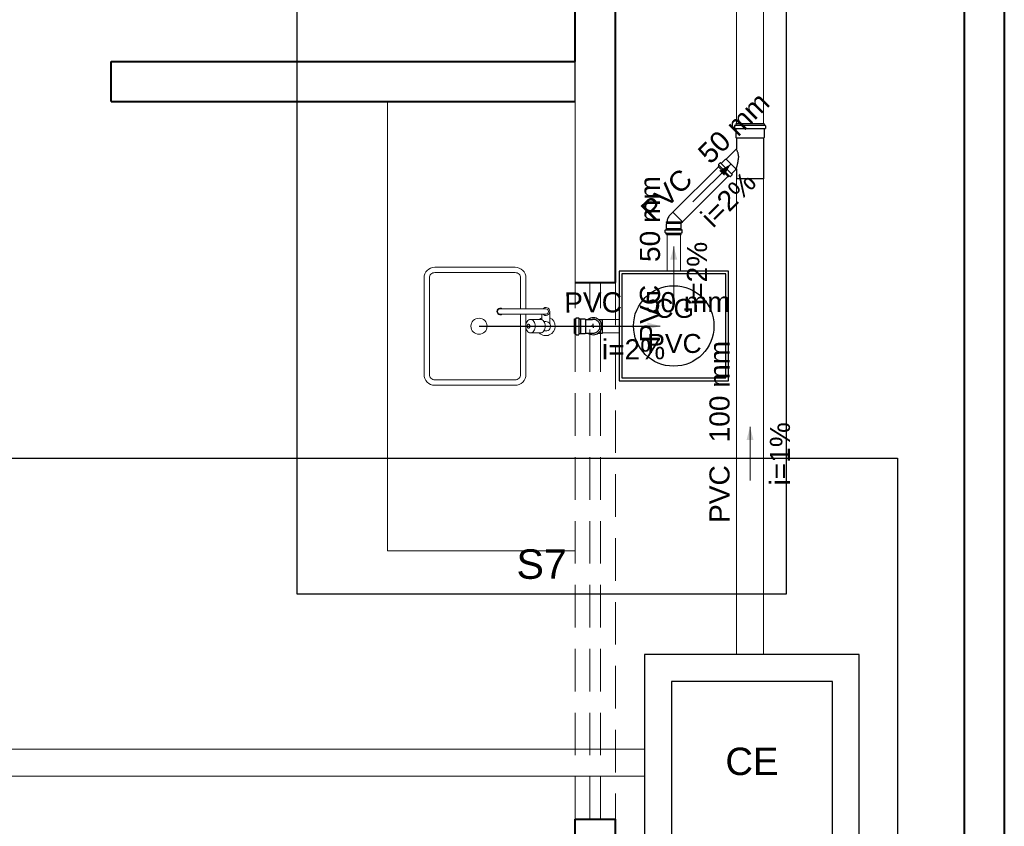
# Model space of a CAD drawing. Header units: millimetres. Extents: x 53 to 3943, y 29 to 3483.
# Tile 22 of 52: x 3883.44 to 3890.78, y 3424.72 to 3430.74. Entities that reach past the tile are written whole.
import ezdxf

# ---------------------------------------------------------------- set-up
doc = ezdxf.new("R2010")
doc.units = ezdxf.units.MM
doc.header["$MEASUREMENT"] = 0
doc.linetypes.add('DASHED', pattern=[1.905, 1.27, -0.635])
doc.linetypes.add('HIDDEN2', pattern=[0.47625, 0.3175, -0.15875])
for name, color, linetype, lineweight in [('DI-Detalhes', 1, 'Continuous', 30), ('MB_ALVENARIA', 7, 'Continuous', 40), ('MB_ESQUADRIA', 7, 'Continuous', 5), ('MB_MOBILIÁRIO', 8, 'Continuous', 13), ('Textos', 7, 'Continuous', 5), ('TQ-Condutos', 3, 'Continuous', 5), ('TQ-Sentido conduto', 9, 'Continuous', 5), ('TQ-Textos conduto', 7, 'Continuous', 5)]:
    doc.layers.add(name, color=color, linetype=linetype, lineweight=lineweight)
for name, color, linetype in [('ESGOTO', 1, 'Continuous'), ('MB_DEMOLIÇÃO', 2, 'Continuous'), ('Simbolos', 5, 'Continuous'), ('Simbolos_int', 2, 'Continuous')]:
    doc.layers.add(name, color=color, linetype=linetype)
doc.styles.add('Arial', font='txt')

msp = doc.modelspace()

# ---------------------------------------------------------------- hatches: boundary and pattern name
at = {"layer": 'TQ-Sentido conduto', "linetype": 'Continuous'}
for points in [[(3888.7415, 3429.6601), (3888.6547, 3429.6104), (3888.6912, 3429.5737)], [(3888.3153, 3429.0444), (3888.2894, 3428.9478), (3888.3412, 3428.9478)], [(3888.215, 3428.4523), (3888.1183, 3428.4779), (3888.1185, 3428.4261)], [(3888.8841, 3427.6994), (3888.8582, 3427.6028), (3888.91, 3427.6028)]]:
    msp.add_hatch(color=256, dxfattribs=at).paths.add_polyline_path(points)

# ---------------------------------------------------------------- linework, layer by layer
at = {"layer": 'DI-Detalhes'}
for points in [[(3885.5067, 3430.8763), (3889.1537, 3430.8763), (3889.1537, 3426.4542), (3885.5067, 3426.4542), (3885.5067, 3430.8763)], [(3866.2434, 3427.4661), (3889.9829, 3427.4661), (3889.9829, 3423.1976), (3866.2434, 3423.1976), (3866.2434, 3427.4661)]]:
    msp.add_lwpolyline(points, dxfattribs=at)
at = {"layer": 'ESGOTO'}
msp.add_line((3886.8631, 3428.4507), (3888.132, 3428.4507), dxfattribs=at)
at = {"layer": 'MB_ALVENARIA'}
for p, q in [((3890.4803, 3441.6657), (3890.4803, 3393.2457)), ((3887.5803, 3430.4257), (3887.5803, 3431.9757)), ((3887.8803, 3428.7757), (3887.8803, 3431.9757)), ((3887.5803, 3423.4257), (3887.5803, 3424.7757)), ((3887.8803, 3422.7257), (3887.8803, 3424.7757))]:
    msp.add_line(p, q, dxfattribs=at)
at = {"layer": 'MB_ALVENARIA', "linetype": 'Continuous'}
msp.add_line((3890.7803, 3441.6657), (3890.7803, 3392.9457), dxfattribs=at)
at = {"layer": 'MB_ALVENARIA'}
for points in [[(3884.1203, 3430.4257), (3887.5803, 3430.4257)], [(3884.1203, 3430.1257), (3884.1203, 3430.4257)], [(3884.1203, 3430.1257), (3887.5803, 3430.1257)], [(3887.5803, 3428.7757), (3887.8803, 3428.7757)], [(3887.5803, 3424.7757), (3887.8803, 3424.7757)]]:
    msp.add_lwpolyline(points, dxfattribs=at)
at = {"layer": 'MB_DEMOLIÇÃO'}
msp.add_line((3887.5803, 3430.1257), (3887.5803, 3430.4257), dxfattribs=at)
at = {"layer": 'MB_ESQUADRIA', "linetype": 'HIDDEN2'}
for points in [[(3887.5803, 3424.7757), (3887.5803, 3428.7757)], [(3887.6903, 3424.7757), (3887.6903, 3428.7757)], [(3887.7703, 3424.7757), (3887.7703, 3428.7757)], [(3887.8803, 3428.7757), (3887.8803, 3424.7757)]]:
    msp.add_lwpolyline(points, dxfattribs=at)
at = {"layer": 'MB_MOBILIÁRIO'}
for p, q in [((3886.1803, 3426.7757), (3886.1803, 3430.1257)), ((3887.5803, 3428.7757), (3887.5803, 3430.1257)), ((3886.1803, 3426.7757), (3887.5803, 3426.7757))]:
    msp.add_line(p, q, dxfattribs=at)
for points in [[(3887.2131, 3428.5807), (3887.2131, 3428.8107, 0.414214), (3887.1331, 3428.8907), (3887.1331, 3428.8907), (3886.5331, 3428.8907, 0.414214), (3886.4531, 3428.8107), (3886.4531, 3428.8107), (3886.4531, 3428.0907, 0.414214), (3886.5331, 3428.0107), (3886.5331, 3428.0107), (3887.1331, 3428.0107, 0.414214), (3887.2131, 3428.0907), (3887.2131, 3428.0907), (3887.2131, 3428.4358)], [(3887.1731, 3428.5807), (3887.1731, 3428.8107, 0.414214), (3887.1331, 3428.8507), (3887.1331, 3428.8507), (3886.5331, 3428.8507, 0.414214), (3886.4931, 3428.8107), (3886.4931, 3428.8107), (3886.4931, 3428.0907, 0.414214), (3886.5331, 3428.0507), (3886.5331, 3428.0507), (3887.1331, 3428.0507, 0.414214), (3887.1731, 3428.0907), (3887.1731, 3428.0907), (3887.1731, 3428.5407)], [(3887.0363, 3428.5407, -2), (3887.0363, 3428.5807), (3887.0363, 3428.5807)], [(3887.0213, 3428.5407, -1), (3887.0213, 3428.5807), (3887.0213, 3428.5807)], [(3887.339, 3428.5807, -2.618034), (3887.339, 3428.5407), (3887.339, 3428.5407)], [(3887.3473, 3428.4157), (3887.3613, 3428.4157, 0.546464), (3887.3932, 3428.4653), (3887.3932, 3428.4653, 0.10784), (3887.3913, 3428.4736), (3887.3913, 3428.4736), (3887.3913, 3428.5607)], [(3887.3613, 3428.5807, -1), (3887.3613, 3428.5407), (3887.3613, 3428.5407)], [(3887.2469, 3428.5007, 0.133256), (3887.2341, 3428.4972), (3887.2341, 3428.4972, 0.106756), (3887.2219, 3428.486), (3887.2219, 3428.486, 0.082828), (3887.2144, 3428.4705), (3887.2144, 3428.4705, 0.071352), (3887.2115, 3428.4507), (3887.2115, 3428.4507, 0.071352), (3887.2144, 3428.4309), (3887.2144, 3428.4309, 0.082828), (3887.2219, 3428.4153), (3887.2219, 3428.4153, 0.106756), (3887.2341, 3428.4042), (3887.2341, 3428.4042, 0.133256), (3887.2469, 3428.4007), (3887.2469, 3428.4007, 0.133256), (3887.2597, 3428.4042), (3887.2597, 3428.4042, 0.106756), (3887.2719, 3428.4153), (3887.2719, 3428.4153, 0.082828), (3887.2794, 3428.4309), (3887.2794, 3428.4309, 0.071352), (3887.2823, 3428.4507), (3887.2823, 3428.4507, 0.071352), (3887.2794, 3428.4705), (3887.2794, 3428.4705, 0.082828), (3887.2719, 3428.486), (3887.2719, 3428.486, 0.106756), (3887.2597, 3428.4972), (3887.2597, 3428.4972, 0.133256), (3887.2469, 3428.5007), (3887.2469, 3428.5007)], [(3887.2469, 3428.4007), (3887.3221, 3428.4007, 0.133256), (3887.3349, 3428.4042), (3887.3349, 3428.4042, 0.106756), (3887.3471, 3428.4153), (3887.3471, 3428.4153, 0.082828), (3887.3546, 3428.4309), (3887.3546, 3428.4309, 0.071352), (3887.3575, 3428.4507), (3887.3575, 3428.4507, 0.071352), (3887.3546, 3428.4705), (3887.3546, 3428.4705, 0.082828), (3887.3471, 3428.486), (3887.3471, 3428.486, 0.106756), (3887.3349, 3428.4972), (3887.3349, 3428.4972, 0.133256), (3887.3221, 3428.5007), (3887.3221, 3428.5007), (3887.2469, 3428.5007)], [(3887.3124, 3428.5007, -0.083262), (3887.3313, 3428.5139), (3887.3313, 3428.5139)], [(3887.3913, 3428.5139, -1.181649), (3887.3124, 3428.4007), (3887.3124, 3428.4007)], [(3887.3913, 3428.4687, 0.263265), (3887.3613, 3428.4857), (3887.3613, 3428.4857), (3887.3473, 3428.4857)], [(3887.2319, 3428.4357, 0.133256), (3887.2357, 3428.4367), (3887.2357, 3428.4367, 0.106756), (3887.2394, 3428.4401), (3887.2394, 3428.4401, 0.082828), (3887.2417, 3428.4447), (3887.2417, 3428.4447, 0.071352), (3887.2425, 3428.4507), (3887.2425, 3428.4507, 0.071352), (3887.2417, 3428.4566), (3887.2417, 3428.4566, 0.082828), (3887.2394, 3428.4613), (3887.2394, 3428.4613, 0.106756), (3887.2357, 3428.4646), (3887.2357, 3428.4646, 0.133256), (3887.2319, 3428.4657), (3887.2319, 3428.4657, 0.133256), (3887.228, 3428.4646), (3887.228, 3428.4646, 0.106756), (3887.2244, 3428.4613), (3887.2244, 3428.4613, 0.082828), (3887.2221, 3428.4566), (3887.2221, 3428.4566, 0.071352), (3887.2213, 3428.4507), (3887.2213, 3428.4507, 0.071352), (3887.2221, 3428.4447), (3887.2221, 3428.4447, 0.082828), (3887.2244, 3428.4401), (3887.2244, 3428.4401, 0.106756), (3887.228, 3428.4367), (3887.228, 3428.4367, 0.133256), (3887.2319, 3428.4357), (3887.2319, 3428.4357)]]:
    msp.add_lwpolyline(points, format="xyb", dxfattribs=at)
for points in [[(3887.3613, 3428.5807), (3887.0213, 3428.5807)], [(3887.3613, 3428.5407), (3887.0213, 3428.5407)], [(3887.2131, 3428.4656), (3887.2131, 3428.5407)], [(3887.3313, 3428.5407), (3887.3313, 3428.4989)]]:
    msp.add_lwpolyline(points, dxfattribs=at)
msp.add_circle((3886.8631, 3428.4507), 0.06, dxfattribs=at)
at = {"layer": 'Simbolos'}
for p, q in [((3888.7688, 3429.9445), (3888.7688, 3429.9256)), ((3888.7703, 3429.9465), (3888.7761, 3429.948)), ((3888.9906, 3429.9589), (3888.7776, 3429.9589)), ((3888.7776, 3429.9589), (3888.7776, 3429.95)), ((3888.9906, 3429.9589), (3888.9906, 3429.95)), ((3888.9979, 3429.9465), (3888.9921, 3429.948)), ((3888.9994, 3429.9445), (3888.9994, 3429.9256)), ((3888.7706, 3429.9236), (3888.7758, 3429.9232)), ((3888.7776, 3429.9212), (3888.7776, 3429.8575)), ((3888.9906, 3429.9212), (3888.9906, 3429.8575)), ((3888.9976, 3429.9236), (3888.9924, 3429.9232)), ((3888.7776, 3429.8575), (3888.7825, 3429.8526)), ((3888.7825, 3429.8526), (3888.7825, 3429.7729)), ((3888.9906, 3429.8575), (3888.9857, 3429.8526)), ((3888.9857, 3429.8526), (3888.9857, 3429.5489)), ((3888.7071, 3429.6968), (3888.7819, 3429.7715)), ((3888.649, 3429.6547), (3888.652, 3429.6494)), ((3888.6493, 3429.6572), (3888.6617, 3429.6696)), ((3888.6644, 3429.6697), (3888.6684, 3429.6663)), ((3888.6711, 3429.6664), (3888.7015, 3429.6968)), ((3888.7015, 3429.6968), (3888.7071, 3429.6968)), ((3888.6456, 3429.6409), (3888.6517, 3429.647)), ((3888.6456, 3429.6409), (3888.7229, 3429.5635)), ((3888.7392, 3429.5672), (3888.7516, 3429.5796)), ((3888.7517, 3429.5823), (3888.7483, 3429.5864)), ((3888.7485, 3429.5891), (3888.7788, 3429.6194)), ((3888.7788, 3429.6251), (3888.7791, 3429.6253)), ((3888.7788, 3429.6194), (3888.7788, 3429.6251)), ((3888.7825, 3429.6239), (3888.7825, 3429.5489)), ((3888.7229, 3429.5635), (3888.7291, 3429.5697)), ((3888.7368, 3429.5669), (3888.7315, 3429.57)), ((3888.9857, 3429.5489), (3888.7825, 3429.5489)), ((3888.2909, 3429.2835), (3888.3086, 3429.3011)), ((3888.261, 3429.2144), (3888.2646, 3429.218)), ((3888.261, 3429.1808), (3888.261, 3429.2144)), ((3888.2646, 3429.2296), (3888.2616, 3429.2294)), ((3888.2616, 3429.2235), (3888.2616, 3429.2294)), ((3888.2646, 3429.2232), (3888.2616, 3429.2235)), ((3888.2646, 3429.218), (3888.2646, 3429.2232)), ((3888.3688, 3429.218), (3888.3803, 3429.2294)), ((3888.3696, 3429.2144), (3888.3688, 3429.2152)), ((3888.3696, 3429.1808), (3888.3696, 3429.2144)), ((3888.2517, 3429.1491), (3888.2517, 3429.1666)), ((3888.2532, 3429.1472), (3888.2591, 3429.1456)), ((3888.2535, 3429.1686), (3888.2588, 3429.1691)), ((3888.2606, 3429.1804), (3888.261, 3429.1808)), ((3888.2606, 3429.1711), (3888.2606, 3429.1804)), ((3888.2606, 3429.1349), (3888.2606, 3429.1436)), ((3888.37, 3429.1804), (3888.3696, 3429.1808)), ((3888.37, 3429.1711), (3888.37, 3429.1804)), ((3888.37, 3429.1349), (3888.37, 3429.1436)), ((3888.3774, 3429.1472), (3888.3715, 3429.1456)), ((3888.3771, 3429.1686), (3888.3718, 3429.1691)), ((3888.3789, 3429.1491), (3888.3789, 3429.1666)), ((3888.2606, 3429.1349), (3888.37, 3429.1349)), ((3887.5747, 3428.3959), (3887.5747, 3428.5053)), ((3887.5747, 3428.5053), (3887.5834, 3428.5053)), ((3887.5869, 3428.5128), (3887.5853, 3428.5068)), ((3887.5888, 3428.5142), (3887.6064, 3428.5142)), ((3887.6084, 3428.5124), (3887.6088, 3428.5072)), ((3887.6108, 3428.5053), (3887.6202, 3428.5053)), ((3887.6202, 3428.5053), (3887.6206, 3428.5049)), ((3887.6206, 3428.5049), (3887.6542, 3428.5049)), ((3887.6542, 3428.5049), (3887.6578, 3428.5013)), ((3887.6578, 3428.5013), (3887.7083, 3428.5013)), ((3887.7531, 3428.5013), (3887.7833, 3428.5013)), ((3887.5747, 3428.3959), (3887.5834, 3428.3959)), ((3887.5869, 3428.3885), (3887.5853, 3428.3945)), ((3887.5888, 3428.387), (3887.6064, 3428.387)), ((3887.6084, 3428.3889), (3887.6088, 3428.3941)), ((3887.6108, 3428.3959), (3887.6202, 3428.3959)), ((3887.6202, 3428.3959), (3887.6206, 3428.3963)), ((3887.6206, 3428.3963), (3887.6542, 3428.3963)), ((3887.6542, 3428.3963), (3887.6578, 3428.3999)), ((3887.6578, 3428.3999), (3887.7083, 3428.3999)), ((3887.7531, 3428.3999), (3887.7833, 3428.3999))]:
    msp.add_line(p, q, dxfattribs=at)
for points in [[(3888.7703, 3429.9465), (3888.77, 3429.9464), (3888.7697, 3429.9462), (3888.7695, 3429.9461), (3888.7693, 3429.9459), (3888.7691, 3429.9456), (3888.769, 3429.9454), (3888.7689, 3429.9451), (3888.7688, 3429.9448), (3888.7688, 3429.9445)], [(3888.7761, 3429.948), (3888.7764, 3429.9481), (3888.7766, 3429.9483), (3888.7769, 3429.9484), (3888.7771, 3429.9486), (3888.7773, 3429.9489), (3888.7774, 3429.9491), (3888.7775, 3429.9494), (3888.7776, 3429.9497), (3888.7776, 3429.95)], [(3888.9906, 3429.95), (3888.9906, 3429.9497), (3888.9907, 3429.9494), (3888.9908, 3429.9491), (3888.9909, 3429.9489), (3888.9911, 3429.9486), (3888.9913, 3429.9484), (3888.9915, 3429.9483), (3888.9918, 3429.9481), (3888.9921, 3429.948)], [(3888.9994, 3429.9445), (3888.9994, 3429.9448), (3888.9993, 3429.9451), (3888.9992, 3429.9454), (3888.9991, 3429.9456), (3888.9989, 3429.9459), (3888.9987, 3429.9461), (3888.9984, 3429.9462), (3888.9982, 3429.9464), (3888.9979, 3429.9465)], [(3888.7688, 3429.9256), (3888.7688, 3429.9253), (3888.7689, 3429.925), (3888.769, 3429.9247), (3888.7692, 3429.9244), (3888.7694, 3429.9242), (3888.7697, 3429.9239), (3888.77, 3429.9238), (3888.7703, 3429.9237), (3888.7706, 3429.9236)], [(3888.7776, 3429.9212), (3888.7776, 3429.9215), (3888.7775, 3429.9218), (3888.7773, 3429.9221), (3888.7772, 3429.9224), (3888.7769, 3429.9226), (3888.7767, 3429.9229), (3888.7764, 3429.923), (3888.7761, 3429.9231), (3888.7758, 3429.9232)], [(3888.9924, 3429.9232), (3888.9921, 3429.9231), (3888.9918, 3429.923), (3888.9915, 3429.9229), (3888.9912, 3429.9226), (3888.991, 3429.9224), (3888.9908, 3429.9221), (3888.9907, 3429.9218), (3888.9906, 3429.9215), (3888.9906, 3429.9212)], [(3888.9976, 3429.9236), (3888.9979, 3429.9237), (3888.9982, 3429.9238), (3888.9985, 3429.9239), (3888.9987, 3429.9242), (3888.999, 3429.9244), (3888.9991, 3429.9247), (3888.9993, 3429.925), (3888.9994, 3429.9253), (3888.9994, 3429.9256)], [(3888.7819, 3429.7715), (3888.782, 3429.7717), (3888.7821, 3429.7718), (3888.7822, 3429.7719), (3888.7823, 3429.7721), (3888.7824, 3429.7723), (3888.7824, 3429.7724), (3888.7825, 3429.7726), (3888.7825, 3429.7728), (3888.7825, 3429.7729)], [(3888.6493, 3429.6572), (3888.6491, 3429.6569), (3888.6489, 3429.6567), (3888.6488, 3429.6564), (3888.6487, 3429.6561), (3888.6487, 3429.6559), (3888.6487, 3429.6556), (3888.6488, 3429.6553), (3888.6488, 3429.655), (3888.649, 3429.6547)], [(3888.6517, 3429.647), (3888.6519, 3429.6472), (3888.6521, 3429.6475), (3888.6522, 3429.6477), (3888.6523, 3429.648), (3888.6523, 3429.6483), (3888.6523, 3429.6486), (3888.6523, 3429.6489), (3888.6522, 3429.6492), (3888.652, 3429.6494)], [(3888.6644, 3429.6697), (3888.6641, 3429.6699), (3888.6638, 3429.67), (3888.6635, 3429.6701), (3888.6632, 3429.6701), (3888.6628, 3429.6701), (3888.6625, 3429.6701), (3888.6622, 3429.6699), (3888.6619, 3429.6698), (3888.6617, 3429.6696)], [(3888.6684, 3429.6663), (3888.6687, 3429.6661), (3888.669, 3429.666), (3888.6693, 3429.6659), (3888.6696, 3429.6658), (3888.67, 3429.6658), (3888.6703, 3429.6659), (3888.6706, 3429.666), (3888.6709, 3429.6662), (3888.6711, 3429.6664)], [(3888.7485, 3429.5891), (3888.7483, 3429.5888), (3888.7481, 3429.5885), (3888.748, 3429.5882), (3888.7479, 3429.5879), (3888.7479, 3429.5876), (3888.7479, 3429.5872), (3888.748, 3429.5869), (3888.7482, 3429.5866), (3888.7484, 3429.5864)], [(3888.7516, 3429.5796), (3888.7518, 3429.5799), (3888.752, 3429.5801), (3888.7521, 3429.5804), (3888.7522, 3429.5808), (3888.7522, 3429.5811), (3888.7522, 3429.5814), (3888.7521, 3429.5817), (3888.7519, 3429.582), (3888.7517, 3429.5823)], [(3888.7825, 3429.6239), (3888.7825, 3429.6242), (3888.7824, 3429.6244), (3888.7823, 3429.6247), (3888.7822, 3429.6249), (3888.7821, 3429.6251), (3888.7819, 3429.6253), (3888.7817, 3429.6255), (3888.7815, 3429.6256), (3888.7813, 3429.6257), (3888.781, 3429.6258), (3888.7807, 3429.6259), (3888.7805, 3429.6259), (3888.7802, 3429.6259), (3888.78, 3429.6258), (3888.7797, 3429.6257), (3888.7795, 3429.6256), (3888.7793, 3429.6255), (3888.7791, 3429.6253)], [(3888.7315, 3429.57), (3888.7312, 3429.5701), (3888.7309, 3429.5702), (3888.7307, 3429.5702), (3888.7304, 3429.5702), (3888.7301, 3429.5702), (3888.7298, 3429.5701), (3888.7295, 3429.57), (3888.7293, 3429.5698), (3888.7291, 3429.5697)], [(3888.7368, 3429.5669), (3888.7371, 3429.5668), (3888.7373, 3429.5667), (3888.7376, 3429.5666), (3888.7379, 3429.5666), (3888.7382, 3429.5667), (3888.7385, 3429.5668), (3888.7388, 3429.5669), (3888.739, 3429.567), (3888.7392, 3429.5672)], [(3888.2909, 3429.2835), (3888.2864, 3429.2785), (3888.2821, 3429.2732), (3888.2783, 3429.2676), (3888.2749, 3429.2617), (3888.2719, 3429.2557), (3888.2694, 3429.2494), (3888.2673, 3429.2429), (3888.2657, 3429.2363), (3888.2646, 3429.2296)], [(3888.3688, 3429.218), (3888.3686, 3429.2177), (3888.3684, 3429.2174), (3888.3683, 3429.2171), (3888.3683, 3429.2168), (3888.3683, 3429.2164), (3888.3683, 3429.2161), (3888.3684, 3429.2157), (3888.3686, 3429.2154), (3888.3688, 3429.2152)], [(3888.2535, 3429.1686), (3888.2532, 3429.1686), (3888.2529, 3429.1685), (3888.2526, 3429.1683), (3888.2523, 3429.1681), (3888.2521, 3429.1678), (3888.2519, 3429.1676), (3888.2518, 3429.1673), (3888.2517, 3429.167), (3888.2517, 3429.1666)], [(3888.2517, 3429.1491), (3888.2517, 3429.1488), (3888.2518, 3429.1485), (3888.2519, 3429.1483), (3888.252, 3429.148), (3888.2522, 3429.1478), (3888.2524, 3429.1476), (3888.2526, 3429.1474), (3888.2529, 3429.1473), (3888.2532, 3429.1472)], [(3888.2587, 3429.1691), (3888.2591, 3429.1691), (3888.2594, 3429.1693), (3888.2597, 3429.1694), (3888.2599, 3429.1696), (3888.2602, 3429.1699), (3888.2603, 3429.1701), (3888.2605, 3429.1704), (3888.2605, 3429.1708), (3888.2606, 3429.1711)], [(3888.2606, 3429.1436), (3888.2605, 3429.1439), (3888.2605, 3429.1442), (3888.2604, 3429.1445), (3888.2602, 3429.1447), (3888.2601, 3429.145), (3888.2599, 3429.1452), (3888.2596, 3429.1453), (3888.2594, 3429.1455), (3888.2591, 3429.1456)], [(3888.37, 3429.1711), (3888.37, 3429.1708), (3888.3701, 3429.1704), (3888.3702, 3429.1701), (3888.3704, 3429.1699), (3888.3706, 3429.1696), (3888.3709, 3429.1694), (3888.3712, 3429.1693), (3888.3715, 3429.1691), (3888.3718, 3429.1691)], [(3888.3715, 3429.1456), (3888.3712, 3429.1455), (3888.3709, 3429.1453), (3888.3707, 3429.1452), (3888.3705, 3429.145), (3888.3703, 3429.1447), (3888.3702, 3429.1445), (3888.3701, 3429.1442), (3888.37, 3429.1439), (3888.37, 3429.1436)], [(3888.3789, 3429.1666), (3888.3788, 3429.167), (3888.3788, 3429.1673), (3888.3786, 3429.1676), (3888.3785, 3429.1678), (3888.3782, 3429.1681), (3888.378, 3429.1683), (3888.3777, 3429.1685), (3888.3774, 3429.1686), (3888.377, 3429.1686)], [(3888.3774, 3429.1472), (3888.3777, 3429.1473), (3888.3779, 3429.1474), (3888.3782, 3429.1476), (3888.3784, 3429.1478), (3888.3785, 3429.148), (3888.3787, 3429.1483), (3888.3788, 3429.1485), (3888.3788, 3429.1488), (3888.3789, 3429.1491)], [(3887.9073, 3428.0447), (3888.7233, 3428.0447), (3888.7233, 3428.8607), (3887.9073, 3428.8607), (3887.9073, 3428.0447), (3887.9073, 3428.0447)], [(3887.5834, 3428.5053), (3887.5837, 3428.5054), (3887.584, 3428.5054), (3887.5842, 3428.5055), (3887.5845, 3428.5057), (3887.5847, 3428.5058), (3887.5849, 3428.506), (3887.5851, 3428.5063), (3887.5852, 3428.5065), (3887.5853, 3428.5068)], [(3887.5888, 3428.5142), (3887.5886, 3428.5142), (3887.5883, 3428.5141), (3887.588, 3428.514), (3887.5877, 3428.5139), (3887.5875, 3428.5137), (3887.5873, 3428.5135), (3887.5871, 3428.5133), (3887.587, 3428.513), (3887.5869, 3428.5128)], [(3887.6084, 3428.5124), (3887.6083, 3428.5127), (3887.6082, 3428.513), (3887.608, 3428.5133), (3887.6078, 3428.5136), (3887.6076, 3428.5138), (3887.6073, 3428.514), (3887.607, 3428.5141), (3887.6067, 3428.5142), (3887.6064, 3428.5142)], [(3887.6088, 3428.5072), (3887.6089, 3428.5068), (3887.609, 3428.5065), (3887.6092, 3428.5062), (3887.6094, 3428.506), (3887.6096, 3428.5058), (3887.6099, 3428.5056), (3887.6102, 3428.5054), (3887.6105, 3428.5054), (3887.6108, 3428.5053)], [(3887.7083, 3428.3999), (3887.7147, 3428.3995), (3887.7211, 3428.3999), (3887.7274, 3428.4011), (3887.7335, 3428.4031), (3887.7393, 3428.4059), (3887.7447, 3428.4093), (3887.7497, 3428.4134), (3887.7541, 3428.4181), (3887.7578, 3428.4233), (3887.7609, 3428.4289), (3887.7633, 3428.4348), (3887.7649, 3428.4411), (3887.7657, 3428.4474), (3887.7657, 3428.4538), (3887.7649, 3428.4602), (3887.7633, 3428.4664), (3887.7609, 3428.4724), (3887.7578, 3428.478), (3887.7541, 3428.4832), (3887.7497, 3428.4879), (3887.7447, 3428.492), (3887.7393, 3428.4954), (3887.7335, 3428.4981), (3887.7274, 3428.5001), (3887.7211, 3428.5013), (3887.7147, 3428.5017), (3887.7083, 3428.5013)], [(3887.5853, 3428.3945), (3887.5852, 3428.3947), (3887.5851, 3428.395), (3887.5849, 3428.3952), (3887.5847, 3428.3954), (3887.5845, 3428.3956), (3887.5842, 3428.3957), (3887.584, 3428.3958), (3887.5837, 3428.3959), (3887.5834, 3428.3959)], [(3887.5869, 3428.3885), (3887.587, 3428.3882), (3887.5871, 3428.388), (3887.5873, 3428.3877), (3887.5875, 3428.3875), (3887.5877, 3428.3874), (3887.588, 3428.3872), (3887.5883, 3428.3871), (3887.5886, 3428.3871), (3887.5888, 3428.387)], [(3887.6064, 3428.387), (3887.6067, 3428.3871), (3887.607, 3428.3871), (3887.6073, 3428.3873), (3887.6076, 3428.3875), (3887.6078, 3428.3877), (3887.608, 3428.3879), (3887.6082, 3428.3882), (3887.6083, 3428.3885), (3887.6084, 3428.3889)], [(3887.6108, 3428.3959), (3887.6105, 3428.3959), (3887.6102, 3428.3958), (3887.6099, 3428.3957), (3887.6096, 3428.3955), (3887.6094, 3428.3953), (3887.6092, 3428.395), (3887.609, 3428.3947), (3887.6089, 3428.3944), (3887.6088, 3428.3941)]]:
    msp.add_lwpolyline(points, dxfattribs=at)
at = {"layer": 'Simbolos', "linetype": 'Continuous'}
msp.add_lwpolyline([(3888.098, 3424.402), (3889.698, 3424.402), (3889.698, 3426.002), (3888.098, 3426.002), (3888.098, 3424.402), (3888.098, 3424.402)], dxfattribs=at)
at = {"layer": 'Simbolos_int'}
for p, q in [((3888.9906, 3429.9484), (3888.7776, 3429.9484)), ((3888.9906, 3429.923), (3888.7776, 3429.923)), ((3888.9857, 3429.8526), (3888.7825, 3429.8526)), ((3888.6698, 3429.6651), (3888.7472, 3429.5878)), ((3888.7788, 3429.6251), (3888.7071, 3429.6968)), ((3888.6528, 3429.6481), (3888.7302, 3429.5707)), ((3888.3803, 3429.2294), (3888.3086, 3429.3011)), ((3888.2646, 3429.2296), (3888.3801, 3429.2296)), ((3888.2646, 3429.2232), (3888.3741, 3429.2232)), ((3888.2646, 3429.218), (3888.3689, 3429.218)), ((3888.2606, 3429.1804), (3888.37, 3429.1804)), ((3888.2606, 3429.1692), (3888.37, 3429.1692)), ((3888.2606, 3429.1452), (3888.37, 3429.1452)), ((3887.5849, 3428.3959), (3887.5849, 3428.5053)), ((3887.609, 3428.3959), (3887.609, 3428.5053)), ((3887.6202, 3428.5053), (3887.6202, 3428.3959)), ((3887.6578, 3428.5013), (3887.6578, 3428.3999)), ((3887.7833, 3428.3999), (3887.7833, 3428.5013)), ((3887.7147, 3428.4506), (3887.7003, 3428.4506)), ((3887.7147, 3428.4506), (3887.7147, 3428.4685)), ((3887.7147, 3428.4506), (3887.7147, 3428.4383)), ((3887.7147, 3428.4506), (3887.7298, 3428.4506))]:
    msp.add_line(p, q, dxfattribs=at)
for points in [[(3888.7866, 3429.763), (3888.7862, 3429.764), (3888.7857, 3429.7651), (3888.7853, 3429.7661), (3888.7848, 3429.7671), (3888.7843, 3429.7682), (3888.7838, 3429.7692), (3888.7834, 3429.7702), (3888.7829, 3429.7712), (3888.7823, 3429.7722)], [(3888.7984, 3429.7252), (3888.7976, 3429.7296), (3888.7967, 3429.7339), (3888.7957, 3429.7382), (3888.7945, 3429.7425), (3888.7932, 3429.7467), (3888.7918, 3429.7508), (3888.7902, 3429.7549), (3888.7885, 3429.759), (3888.7866, 3429.763)], [(3888.7997, 3429.7142), (3888.7996, 3429.7154), (3888.7995, 3429.7167), (3888.7994, 3429.7179), (3888.7993, 3429.7191), (3888.7991, 3429.7203), (3888.7989, 3429.7216), (3888.7988, 3429.7228), (3888.7986, 3429.724), (3888.7984, 3429.7252)], [(3888.7841, 3429.6332), (3888.785, 3429.636), (3888.7859, 3429.6388), (3888.7868, 3429.6416), (3888.7876, 3429.6444), (3888.7884, 3429.6473), (3888.7891, 3429.6502), (3888.7898, 3429.653), (3888.7904, 3429.6559), (3888.791, 3429.6588)], [(3888.791, 3429.6588), (3888.7917, 3429.6617), (3888.7924, 3429.6645), (3888.793, 3429.6674), (3888.7936, 3429.6703), (3888.7942, 3429.6732), (3888.7946, 3429.6761), (3888.7951, 3429.679), (3888.7954, 3429.6819), (3888.7958, 3429.6848)], [(3888.7958, 3429.6848), (3888.7964, 3429.6876), (3888.7969, 3429.6904), (3888.7975, 3429.6932), (3888.7979, 3429.696), (3888.7983, 3429.6988), (3888.7987, 3429.7016), (3888.799, 3429.7045), (3888.7993, 3429.7073), (3888.7995, 3429.7101)], [(3888.7995, 3429.7102), (3888.7995, 3429.7106), (3888.7996, 3429.7111), (3888.7996, 3429.7115), (3888.7996, 3429.712), (3888.7996, 3429.7124), (3888.7997, 3429.7129), (3888.7997, 3429.7133), (3888.7997, 3429.7138), (3888.7997, 3429.7142)], [(3888.7811, 3429.6258), (3888.7814, 3429.6266), (3888.7818, 3429.6274), (3888.7821, 3429.6282), (3888.7825, 3429.6291), (3888.7828, 3429.6299), (3888.7831, 3429.6307), (3888.7834, 3429.6315), (3888.7838, 3429.6324), (3888.7841, 3429.6332)], [(3887.9273, 3428.0647), (3888.7033, 3428.0647), (3888.7033, 3428.8407), (3887.9273, 3428.8407), (3887.9273, 3428.0647), (3887.9273, 3428.0647)], [(3887.6763, 3428.3999), (3887.6851, 3428.3943), (3887.6947, 3428.3903), (3887.7049, 3428.3878), (3887.7153, 3428.387), (3887.7257, 3428.388), (3887.7358, 3428.3906), (3887.7453, 3428.3949), (3887.754, 3428.4007), (3887.7617, 3428.4078), (3887.768, 3428.416), (3887.773, 3428.4252), (3887.7764, 3428.4351), (3887.7781, 3428.4454), (3887.7781, 3428.4559), (3887.7764, 3428.4662), (3887.773, 3428.476), (3887.768, 3428.4852), (3887.7617, 3428.4935), (3887.754, 3428.5006), (3887.7453, 3428.5064), (3887.7358, 3428.5106), (3887.7257, 3428.5133), (3887.7153, 3428.5142), (3887.7049, 3428.5135), (3887.6947, 3428.511), (3887.6851, 3428.5069), (3887.6763, 3428.5013)]]:
    msp.add_lwpolyline(points, dxfattribs=at)
at = {"layer": 'Simbolos_int', "linetype": 'DASHED'}
msp.add_lwpolyline([(3888.298, 3424.602), (3889.498, 3424.602), (3889.498, 3425.802), (3888.298, 3425.802), (3888.298, 3424.602), (3888.298, 3424.602)], dxfattribs=at)
at = {"layer": 'Simbolos_int'}
msp.add_circle((3888.3153, 3428.4527), 0.3, dxfattribs=at)
at = {"layer": 'TQ-Condutos'}
for p, q in [((3888.7841, 3429.9589), (3888.7863, 3444.6629)), ((3888.9841, 3429.9589), (3888.9863, 3444.6629)), ((3888.3091, 3429.3006), (3888.6484, 3429.6381)), ((3888.3798, 3429.2298), (3888.7191, 3429.5673)), ((3888.7841, 3426.002), (3888.7841, 3429.5489)), ((3888.9841, 3426.002), (3888.9841, 3429.5489)), ((3888.2653, 3428.8607), (3888.2653, 3429.1349)), ((3888.3653, 3428.8607), (3888.3653, 3429.1349)), ((3887.7833, 3428.5009), (3887.9073, 3428.5013)), ((3887.7833, 3428.4009), (3887.9073, 3428.4013)), ((3868.5722, 3425.2972), (3888.098, 3425.2967)), ((3868.5722, 3425.0972), (3888.098, 3425.0967))]:
    msp.add_line(p, q, dxfattribs=at)
at = {"layer": 'TQ-Sentido conduto'}
for points in [[(3888.4579, 3429.378), (3888.7415, 3429.6601)], [(3888.3153, 3428.6444), (3888.3153, 3429.0444)], [(3887.815, 3428.451), (3888.215, 3428.4523)], [(3888.8841, 3427.2994), (3888.8841, 3427.6994)]]:
    msp.add_lwpolyline(points, dxfattribs=at)

# ---------------------------------------------------------------- texts
at = {"layer": 'Simbolos', "attachment_point": 7, "line_spacing_factor": 0.6, "style": 'Arial'}
for s, insert, char_height, width in [('CG', (3888.1712, 3428.511), 0.1412, 0.57), ('PVC', (3888.118, 3428.2496), 0.1412, 0.781338), ('CE', (3888.7003, 3425.1014), 0.20428, 0.77793)]:
    msp.add_mtext(s, dxfattribs=dict(at, insert=insert, char_height=char_height, width=width))
at = {"layer": 'Textos', "insert": (3887.3302, 3426.5642), "char_height": 0.22, "width": 0.733887, "attachment_point": 8, "line_spacing_factor": 0.6, "style": 'Arial'}
msp.add_mtext('S7', dxfattribs=at)
at = {"layer": 'TQ-Textos conduto', "char_height": 0.15, "line_spacing_factor": 0.6, "style": 'Arial'}
for s, insert, width, attachment_point, rotation in [('50 mm', (3888.5891, 3429.6503), 1.283584, 7, 44.85114), ('PVC', (3888.4685, 3429.5304), 0.863584, 9, 44.85114), ('i=2%', (3888.7756, 3429.3422), 0.945615, 8, 44.85114), ('50 mm', (3888.2148, 3428.9294), 1.283584, 7, 90.00021), ('i=2%', (3888.5648, 3428.8444), 0.945615, 8, 90.00021), ('PVC', (3887.9296, 3428.5519), 0.863584, 9, 0.19481), ('PVC', (3888.2148, 3428.7594), 0.863584, 9, 90.00021), ('50 mm', (3888.0996, 3428.5525), 1.283584, 7, 0.19481), ('i=2%', (3888.0158, 3428.2022), 0.945615, 8, 0.19481), ('100 mm', (3888.7336, 3427.5844), 1.517168, 7, 90.00021), ('i=1%', (3889.1836, 3427.4994), 0.945615, 8, 90.00021), ('PVC', (3888.7336, 3427.4144), 0.863584, 9, 90.00021)]:
    msp.add_mtext(s, dxfattribs=dict(at, insert=insert, width=width, attachment_point=attachment_point, rotation=rotation))

doc.saveas('drawing.dxf')
